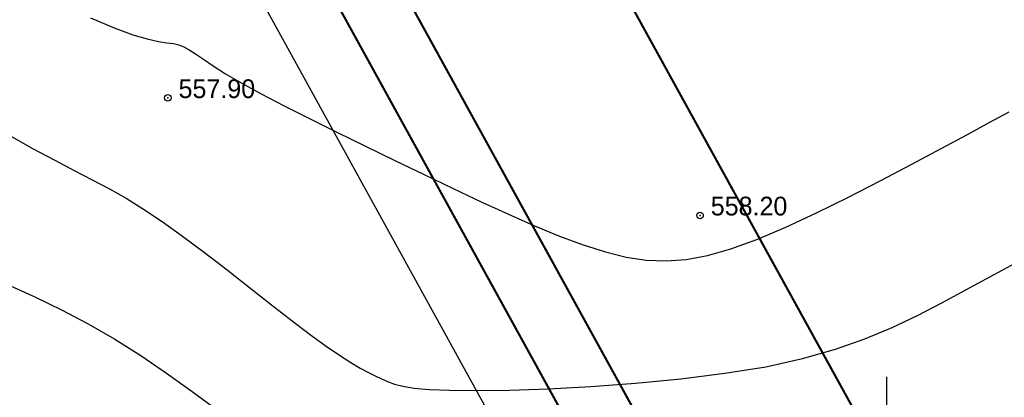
# Model space of a CAD drawing. Extents: x 883 to 364438, y -13 to 4201180.
# Tile 92 of 256: x 363700 to 363746, y 4200990 to 4201007. Entities that reach past the tile are written whole.
import ezdxf

# ---------------------------------------------------------------- set-up
doc = ezdxf.new("R2010")
doc.units = 0
doc.header["$LTSCALE"] = 0.5
doc.header["$MEASUREMENT"] = 0
doc.header["$PDMODE"] = 32
doc.header["$PDSIZE"] = 0.3
doc.linetypes.add('CONTI', pattern=[0])
doc.linetypes.add('STRIH_1', pattern=[3, 2, -1])
for name, color, linetype in [('(004) Точки рельефа', 7, 'Continuous'), ('GORIZDEFAULT', 32, 'CONTI'), ('PI_TTDEFAULT', 5, 'CONTI'), ('SETKR', 2, 'CONTI')]:
    doc.layers.add(name, color=color, linetype=linetype)
doc.layers.add('(032) Горизонтали утолщенные', color=32, linetype='Continuous', lineweight=30)
doc.styles.add('D-431', font='d431.ttf')

# ---------------------------------------------------------------- blocks, each defined once
blk = doc.blocks.new('BL_333')
at = {"color": 0}
for p, q in [((0, -1.5), (0, 1.5)), ((-1.5, 0), (1.5, 0))]:
    blk.add_line(p, q, dxfattribs=at)
blk = doc.blocks.new('gergrgrre')
at = {"layer": '(032) Горизонтали утолщенные', "color": 32}
for points in [[(360512.8, 4200918.27, 558), (360513.91, 4200917.8, 558), (360514.78, 4200917.48, 558), (360515.46, 4200917.28, 558), (360515.98, 4200917.16, 558), (360516.37, 4200917.1, 558), (360516.68, 4200917.07, 558), (360516.93, 4200917.01, 558), (360517.17, 4200916.92, 558), (360517.42, 4200916.78, 558), (360517.71, 4200916.58, 558), (360518.08, 4200916.33, 558), (360518.54, 4200916.03, 558), (360519.12, 4200915.66, 558), (360519.87, 4200915.22, 558), (360520.78, 4200914.72, 558), (360521.85, 4200914.16, 558), (360523.04, 4200913.56, 558), (360524.32, 4200912.93, 558), (360525.66, 4200912.28, 558), (360527.03, 4200911.61, 558), (360528.4, 4200910.95, 558), (360529.75, 4200910.3, 558), (360531.06, 4200909.68, 558), (360532.33, 4200909.1, 558), (360533.55, 4200908.56, 558), (360534.71, 4200908.08, 558), (360535.82, 4200907.67, 558), (360536.86, 4200907.34, 558)], [(360536.86, 4200907.34, 558), (360537.83, 4200907.1, 558), (360538.76, 4200906.95, 558), (360539.69, 4200906.92, 558), (360540.63, 4200906.99, 558), (360541.63, 4200907.17, 558), (360542.72, 4200907.48, 558), (360543.93, 4200907.92, 558), (360545.28, 4200908.49, 558), (360546.72, 4200909.16, 558), (360548.22, 4200909.9, 558), (360549.72, 4200910.67, 558), (360551.18, 4200911.43, 558), (360552.55, 4200912.16, 558), (360553.77, 4200912.82, 558), (360554.81, 4200913.39, 558), (360555.72, 4200913.88, 558)]]:
    blk.add_polyline3d(points, dxfattribs=at)
at = {"layer": 'GORIZDEFAULT', "color": 32}
for points in [[(360492.35, 4200927.229, 557.5), (360492.68, 4200926.84, 557.5), (360493.12, 4200926.1, 557.5), (360493.47, 4200925.31, 557.5), (360493.79, 4200924.49, 557.5), (360494.1, 4200923.67, 557.5), (360494.44, 4200922.87, 557.5), (360494.85, 4200922.11, 557.5), (360495.37, 4200921.41, 557.5), (360496, 4200920.77, 557.5), (360496.74, 4200920.16, 557.5), (360497.59, 4200919.55, 557.5), (360498.55, 4200918.93, 557.5), (360499.63, 4200918.29, 557.5), (360500.81, 4200917.59, 557.5), (360502.1, 4200916.82, 557.5), (360503.47, 4200916.01, 557.5), (360504.87, 4200915.18, 557.5), (360506.28, 4200914.36, 557.5), (360507.64, 4200913.56, 557.5), (360508.93, 4200912.83, 557.5), (360510.1, 4200912.17, 557.5)], [(360508.93, 4200905.82, 557), (360510.2, 4200905.24, 557), (360511.45, 4200904.63, 557), (360512.7, 4200903.98, 557), (360513.94, 4200903.27, 557), (360515.16, 4200902.5, 557), (360516.36, 4200901.67, 557), (360517.55, 4200900.82, 557), (360518.72, 4200899.96, 557), (360519.88, 4200899.11, 557), (360521.02, 4200898.3, 557), (360522.14, 4200897.55, 557)], [(360510.1, 4200912.17, 557.5), (360511.14, 4200911.62, 557.5), (360512.05, 4200911.14, 557.5), (360512.89, 4200910.7, 557.5), (360513.69, 4200910.28, 557.5), (360514.47, 4200909.84, 557.5), (360515.28, 4200909.34, 557.5), (360516.15, 4200908.76, 557.5), (360517.11, 4200908.08, 557.5), (360518.13, 4200907.31, 557.5), (360519.19, 4200906.5, 557.5), (360520.24, 4200905.67, 557.5), (360521.26, 4200904.87, 557.5), (360522.22, 4200904.12, 557.5), (360523.08, 4200903.47, 557.5), (360523.82, 4200902.93, 557.5), (360524.44, 4200902.51, 557.5), (360524.97, 4200902.17, 557.5), (360525.41, 4200901.91, 557.5), (360525.79, 4200901.71, 557.5), (360526.11, 4200901.55, 557.5), (360526.4, 4200901.42, 557.5), (360526.68, 4200901.29, 557.5), (360527, 4200901.17, 557.5), (360527.39, 4200901.07, 557.5), (360527.92, 4200900.98, 557.5), (360528.63, 4200900.92, 557.5), (360529.58, 4200900.88, 557.5), (360530.82, 4200900.87, 557.5), (360532.38, 4200900.89, 557.5), (360534.19, 4200900.95, 557.5), (360536.18, 4200901.06, 557.5), (360538.27, 4200901.21, 557.5), (360540.38, 4200901.41, 557.5), (360542.43, 4200901.67, 557.5), (360544.35, 4200901.98, 557.5), (360546.06, 4200902.36, 557.5), (360547.6, 4200902.8, 557.5), (360548.98, 4200903.28, 557.5), (360550.25, 4200903.81, 557.5), (360551.44, 4200904.37, 557.5), (360552.58, 4200904.96, 557.5), (360553.7, 4200905.57, 557.5), (360554.85, 4200906.19, 557.5), (360556, 4200906.82, 557.5)]]:
    blk.add_polyline3d(points, dxfattribs=at)
at = {"layer": 'PI_TTDEFAULT', "color": 5}
for p in [(360516.42, 4200914.53, 557.9), (360541.28, 4200909.04, 558.2)]:
    blk.add_point(p, dxfattribs=at)
at = {"layer": 'SETKR', "color": 92}
blk.add_blockref('BL_333', (360550, 4200900), dxfattribs=at)
at = {"layer": '(004) Точки рельефа', "style": 'D-431'}
for s, p in [('557.90', (360516.92, 4200914.52)), ('558.20', (360541.78, 4200909.04))]:
    blk.add_text(s, height=0.875, dxfattribs=at).set_placement(p)

msp = doc.modelspace()

# ---------------------------------------------------------------- linework, layer by layer
at = {"color": 5, "linetype": 'Continuous', "lineweight": 30}
for points in [[(363683.682, 4201081.782), (363766.462, 4201127.4), (363763.567, 4201132.654), (363489.319, 4200981.525), (363492.215, 4200976.27), (363574.204, 4201021.452, -0.414214), (363580.997, 4201019.486), (363729.287, 4200750.39, -0.414214), (363727.321, 4200743.598), (363645.331, 4200698.416), (363648.227, 4200693.161), (363825.681, 4200790.951, -0.414214), (363832.473, 4200788.985), (363870.566, 4200719.859), (363875.821, 4200722.755), (363837.728, 4200791.881, -0.414214), (363839.694, 4200798.673), (363922.475, 4200844.291), (363919.579, 4200849.545), (363836.798, 4200803.928, -0.414214), (363830.006, 4200805.894), (363681.716, 4201074.99, -0.414214)], [(363915.235, 4200857.428), (363919.579, 4200849.545), (363836.798, 4200803.928, -0.414214), (363830.006, 4200805.894), (363681.716, 4201074.99, -0.414214), (363683.682, 4201081.782), (363766.462, 4201127.4), (363770.806, 4201119.517), (363691.529, 4201075.83), (363835.958, 4200813.741)]]:
    msp.add_lwpolyline(points, format="xyb", close=True, dxfattribs=at)
at = {"ltscale": 0.149071, "const_width": 0.1}
msp.add_lwpolyline([(363691.529, 4201075.83), (363835.958, 4200813.741)], dxfattribs=at)
at = {"color": 7, "linetype": 'STRIH_1', "ltscale": 2, "true_color": 0xffffff, "const_width": 0.1}
msp.add_lwpolyline([(363678.595, 4201074.436), (363827.184, 4200804.799)], dxfattribs=at)
at = {"ltscale": 0.149071, "const_width": 0.1}
msp.add_lwpolyline([(363919.579, 4200849.545), (363836.798, 4200803.928, -0.414214), (363830.006, 4200805.894), (363683.646, 4201071.486)], format="xyb", dxfattribs=at)
at = {"color": 5, "linetype": 'Continuous', "lineweight": 30}
msp.add_lwpolyline([(363682.699, 4200866.011), (363701.467, 4200876.353), (363661.575, 4200948.732), (363717.254, 4200979.42), (363718.305, 4200980), (363744.058, 4200933.258), (363746.054, 4200934.357), (363737.263, 4200950.309), (363742.103, 4200952.976), (363704.55, 4201021.121, 0.395683), (363692.731, 4201023.624), (363689.661, 4201021.932), (363691.471, 4201018.648), (363682.363, 4201013.628), (363691.34, 4200997.338), (363650.001, 4200974.558), (363641.024, 4200990.848), (363631.915, 4200985.828), (363630.106, 4200989.113), (363618.538, 4200982.738, 0.395683), (363614.341, 4200971.41), (363734.542, 4200753.286, 0.414214)], format="xyb", dxfattribs=at)

# ---------------------------------------------------------------- block references
at = {"linetype": 'Continuous'}
msp.add_blockref('gergrgrre', (3190.849, 89.143), dxfattribs=at)

doc.saveas('drawing.dxf')
